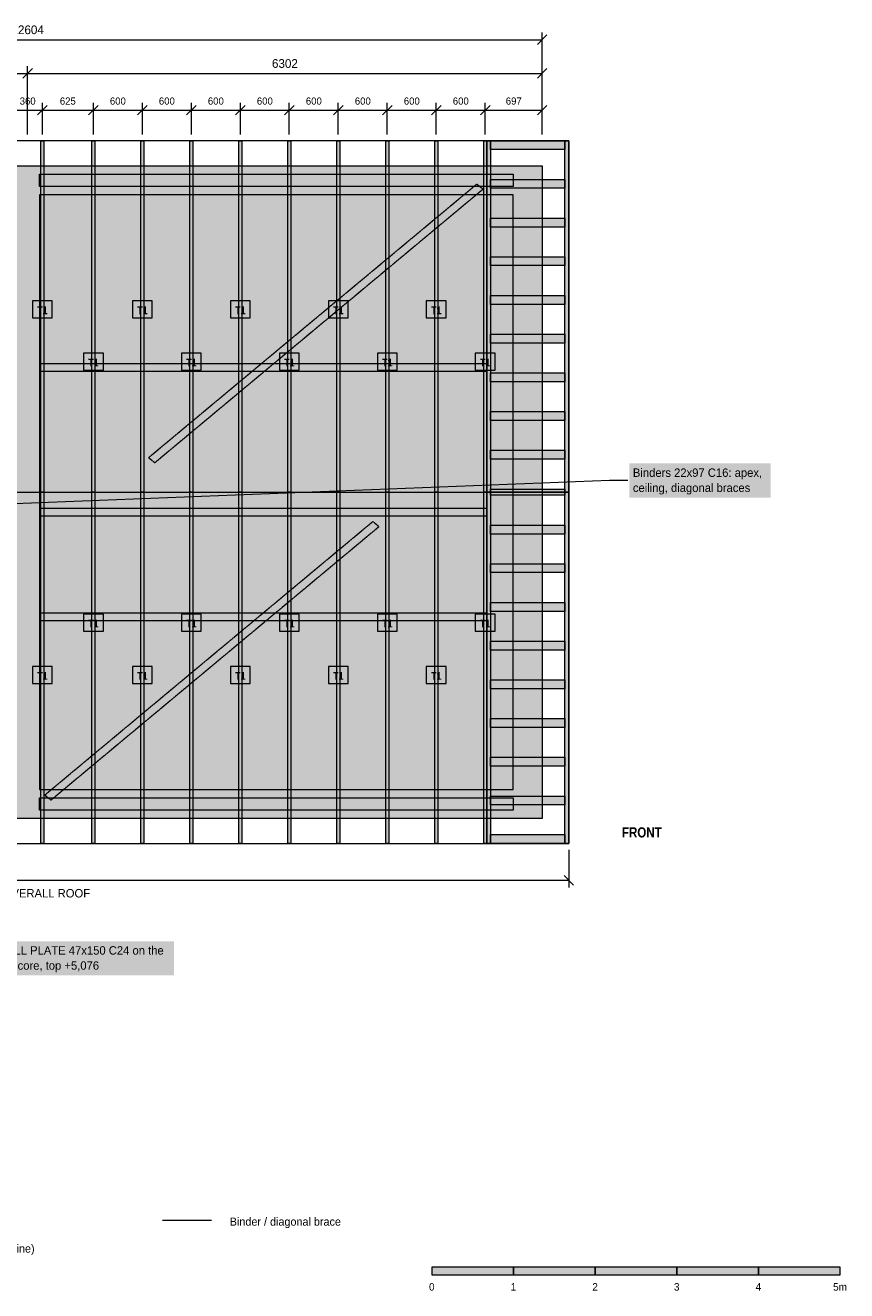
# Model space of a CAD drawing. Header units: millimetres. Extents: x -4498 to 16334, y -5854 to 9712.
# Tile 2 of 2: x 6273 to 16334, y -5782 to 9712. Entities that reach past the tile are written whole.
import ezdxf
from ezdxf.enums import TextEntityAlignment as Align

# ---------------------------------------------------------------- set-up
doc = ezdxf.new("R2010")
doc.units = ezdxf.units.MM
doc.linetypes.add('DASHED', pattern=[1.524, 1.27, -0.254])
for name, color, linetype in [('FILL-C_6B451A', 7, 'Continuous'), ('FILL-INK', 7, 'Continuous'), ('FILL-LIGHT', 7, 'Continuous'), ('FILL-MASONRY_FILL', 7, 'Continuous'), ('FILL-TIMBER', 7, 'Continuous'), ('FILL-WHITE', 7, 'Continuous'), ('LINE-C_6B451A', 7, 'Continuous'), ('LINE-C_8C66A6', 7, 'Continuous'), ('LINE-C_8C66A6-DASH', 7, 'DASHED'), ('LINE-C_B27326', 7, 'Continuous'), ('LINE-GREY', 7, 'Continuous'), ('LINE-INK', 7, 'Continuous'), ('LINE-MASONRY', 7, 'Continuous'), ('LINE-STEEL_GREY', 7, 'Continuous'), ('LINE-STEEL_GREY-DASH', 7, 'DASHED'), ('TEXT-C_6B451A', 7, 'Continuous'), ('TEXT-C_8C66A6', 7, 'Continuous'), ('TEXT-C_B27326', 7, 'Continuous'), ('TEXT-INK', 7, 'Continuous'), ('TEXT-STEEL_GREY', 7, 'Continuous')]:
    doc.layers.add(name, color=color, linetype=linetype)
doc.styles.add('OpenSansCondensed-Bold', font='OpenSansCondensed-Bold.ttf')

msp = doc.modelspace()

# ---------------------------------------------------------------- hatches: boundary and pattern name
at = {"layer": 'FILL-C_6B451A', "true_color": 0x6b451a}
h = msp.add_hatch(color=36, dxfattribs=at)
h.dxf.hatch_style = 1
h.paths.add_polyline_path([(6465, 3996), (6465, 8298), (6500, 8298), (6500, 3996)])
h = msp.add_hatch(color=36, dxfattribs=at)
h.dxf.hatch_style = 1
h.paths.add_polyline_path([(7090, 3996), (7090, 8298), (7125, 8298), (7125, 3996)])
h = msp.add_hatch(color=36, dxfattribs=at)
h.dxf.hatch_style = 1
h.paths.add_polyline_path([(7690, 3996), (7690, 8298), (7725, 8298), (7725, 3996)])
h = msp.add_hatch(color=36, dxfattribs=at)
h.dxf.hatch_style = 1
h.paths.add_polyline_path([(8290, 3996), (8290, 8298), (8325, 8298), (8325, 3996)])
h = msp.add_hatch(color=36, dxfattribs=at)
h.dxf.hatch_style = 1
h.paths.add_polyline_path([(8890, 3996), (8890, 8298), (8925, 8298), (8925, 3996)])
h = msp.add_hatch(color=36, dxfattribs=at)
h.dxf.hatch_style = 1
h.paths.add_polyline_path([(9490, 3996), (9490, 8298), (9525, 8298), (9525, 3996)])
h = msp.add_hatch(color=36, dxfattribs=at)
h.dxf.hatch_style = 1
h.paths.add_polyline_path([(10090, 3996), (10090, 8298), (10125, 8298), (10125, 3996)])
h = msp.add_hatch(color=36, dxfattribs=at)
h.dxf.hatch_style = 1
h.paths.add_polyline_path([(10690, 3996), (10690, 8298), (10725, 8298), (10725, 3996)])
h = msp.add_hatch(color=36, dxfattribs=at)
h.dxf.hatch_style = 1
h.paths.add_polyline_path([(11290, 3996), (11290, 8298), (11325, 8298), (11325, 3996)])
h = msp.add_hatch(color=36, dxfattribs=at)
h.dxf.hatch_style = 1
h.paths.add_polyline_path([(11890, 3996), (11890, 8298), (11925, 8298), (11925, 3996)])
h = msp.add_hatch(color=36, dxfattribs=at)
h.dxf.hatch_style = 1
h.paths.add_polyline_path([(6465, 102), (6465, 7890), (6500, 7890), (6500, 102)])
h = msp.add_hatch(color=36, dxfattribs=at)
h.dxf.hatch_style = 1
h.paths.add_polyline_path([(7090, 102), (7090, 7890), (7125, 7890), (7125, 102)])
h = msp.add_hatch(color=36, dxfattribs=at)
h.dxf.hatch_style = 1
h.paths.add_polyline_path([(7690, 102), (7690, 7890), (7725, 7890), (7725, 102)])
h = msp.add_hatch(color=36, dxfattribs=at)
h.dxf.hatch_style = 1
h.paths.add_polyline_path([(8290, 102), (8290, 7890), (8325, 7890), (8325, 102)])
h = msp.add_hatch(color=36, dxfattribs=at)
h.dxf.hatch_style = 1
h.paths.add_polyline_path([(8890, 102), (8890, 7890), (8925, 7890), (8925, 102)])
h = msp.add_hatch(color=36, dxfattribs=at)
h.dxf.hatch_style = 1
h.paths.add_polyline_path([(9490, 102), (9490, 7890), (9525, 7890), (9525, 102)])
h = msp.add_hatch(color=36, dxfattribs=at)
h.dxf.hatch_style = 1
h.paths.add_polyline_path([(10090, 102), (10090, 7890), (10125, 7890), (10125, 102)])
h = msp.add_hatch(color=36, dxfattribs=at)
h.dxf.hatch_style = 1
h.paths.add_polyline_path([(10690, 102), (10690, 7890), (10725, 7890), (10725, 102)])
h = msp.add_hatch(color=36, dxfattribs=at)
h.dxf.hatch_style = 1
h.paths.add_polyline_path([(11290, 102), (11290, 7890), (11325, 7890), (11325, 102)])
h = msp.add_hatch(color=36, dxfattribs=at)
h.dxf.hatch_style = 1
h.paths.add_polyline_path([(11890, 102), (11890, 7890), (11925, 7890), (11925, 102)])
h = msp.add_hatch(color=36, dxfattribs=at)
h.dxf.hatch_style = 1
h.paths.add_polyline_path([(6465, -307), (6465, 3996), (6500, 3996), (6500, -307)])
h = msp.add_hatch(color=36, dxfattribs=at)
h.dxf.hatch_style = 1
h.paths.add_polyline_path([(7090, -307), (7090, 3996), (7125, 3996), (7125, -307)])
h = msp.add_hatch(color=36, dxfattribs=at)
h.dxf.hatch_style = 1
h.paths.add_polyline_path([(7690, -307), (7690, 3996), (7725, 3996), (7725, -307)])
h = msp.add_hatch(color=36, dxfattribs=at)
h.dxf.hatch_style = 1
h.paths.add_polyline_path([(8290, -307), (8290, 3996), (8325, 3996), (8325, -307)])
h = msp.add_hatch(color=36, dxfattribs=at)
h.dxf.hatch_style = 1
h.paths.add_polyline_path([(8890, -307), (8890, 3996), (8925, 3996), (8925, -307)])
h = msp.add_hatch(color=36, dxfattribs=at)
h.dxf.hatch_style = 1
h.paths.add_polyline_path([(9490, -307), (9490, 3996), (9525, 3996), (9525, -307)])
h = msp.add_hatch(color=36, dxfattribs=at)
h.dxf.hatch_style = 1
h.paths.add_polyline_path([(10090, -307), (10090, 3996), (10125, 3996), (10125, -307)])
h = msp.add_hatch(color=36, dxfattribs=at)
h.dxf.hatch_style = 1
h.paths.add_polyline_path([(10690, -307), (10690, 3996), (10725, 3996), (10725, -307)])
h = msp.add_hatch(color=36, dxfattribs=at)
h.dxf.hatch_style = 1
h.paths.add_polyline_path([(11290, -307), (11290, 3996), (11325, 3996), (11325, -307)])
h = msp.add_hatch(color=36, dxfattribs=at)
h.dxf.hatch_style = 1
h.paths.add_polyline_path([(11890, -307), (11890, 3996), (11925, 3996), (11925, -307)])
at = {"layer": 'FILL-INK', "true_color": 0x14141a}
h = msp.add_hatch(color=250, dxfattribs=at)
h.dxf.hatch_style = 1
h.paths.add_polyline_path([(11252, -5586), (12252, -5586), (12252, -5496), (11252, -5496)])
h = msp.add_hatch(color=250, dxfattribs=at)
h.dxf.hatch_style = 1
h.paths.add_polyline_path([(13252, -5586), (14252, -5586), (14252, -5496), (13252, -5496)])
h = msp.add_hatch(color=250, dxfattribs=at)
h.dxf.hatch_style = 1
h.paths.add_polyline_path([(15252, -5586), (16252, -5586), (16252, -5496), (15252, -5496)])
at = {"layer": 'FILL-LIGHT', "true_color": 0xdedee0}
h = msp.add_hatch(color=254, dxfattribs=at)
h.dxf.hatch_style = 1
h.paths.add_polyline_path([(0, 7991), (0, 7991), (12604, 7991), (12604, 7991), (12604, 7991), (12604, 0), (12604, 0), (12604, 0), (0, 0), (0, 0), (0, 0), (0, 7991)])
h.paths.add_polyline_path([(6445, 356), (6445, 356), (6445, 356), (6445, 356), (6445, 356), (6445, 356), (6445, 356), (6445, 356), (6445, 356), (6445, 356), (6445, 356), (6445, 356), (6445, 356), (6445, 356), (6445, 356), (6445, 356), (6445, 356), (12248, 356), (12248, 356), (12248, 356), (12248, 356), (12248, 356), (12248, 356), (12248, 356), (12248, 356), (12248, 356), (12248, 356), (12248, 356), (12248, 356), (12248, 356), (12248, 356), (12248, 356), (12248, 356), (12248, 356), (12248, 7636), (12248, 7636), (12248, 7636), (12248, 7636), (12248, 7636), (12248, 7636), (12248, 7636), (12248, 7636), (12248, 7636), (12248, 7636), (12248, 7636), (12248, 7636), (12248, 7636), (12248, 7636), (12248, 7636), (12248, 7636), (12248, 7636), (6445, 7636), (6445, 7636), (6445, 7636), (6445, 7636), (6445, 7636), (6445, 7636), (6445, 7636), (6445, 7636), (6445, 7636), (6445, 7636), (6445, 7636), (6445, 7636), (6445, 7636), (6445, 7636), (6445, 7636), (6445, 7636), (6445, 7636)], flags=0)
h.paths.add_polyline_path([(6159, 356), (6159, 356), (6159, 356), (6159, 356), (6159, 356), (6159, 356), (6159, 356), (6159, 356), (6159, 356), (6159, 356), (6159, 356), (6159, 356), (6159, 356), (6159, 356), (6159, 356), (6159, 356), (6159, 356), (6159, 7636), (6159, 7636), (6159, 7636), (6159, 7636), (6159, 7636), (6159, 7636), (6159, 7636), (6159, 7636), (6159, 7636), (6159, 7636), (6159, 7636), (6159, 7636), (6159, 7636), (6159, 7636), (6159, 7636), (6159, 7636), (6159, 7636), (356, 7636), (356, 7636), (356, 7636), (356, 7636), (356, 7636), (356, 7636), (356, 7636), (356, 7636), (356, 7636), (356, 7636), (356, 7636), (356, 7636), (356, 7636), (356, 7636), (356, 7636), (356, 7636), (356, 7636), (356, 356), (356, 356), (356, 356), (356, 356), (356, 356), (356, 356), (356, 356), (356, 356), (356, 356), (356, 356), (356, 356), (356, 356), (356, 356), (356, 356), (356, 356), (356, 356), (356, 356)], flags=0)
at = {"layer": 'FILL-MASONRY_FILL', "true_color": 0xcce6cc}
h = msp.add_hatch(color=254, dxfattribs=at)
h.dxf.hatch_style = 1
h.paths.add_polyline_path([(11925, 3996), (11925, 8298), (11972, 8298), (11972, 3996)])
h = msp.add_hatch(color=254, dxfattribs=at)
h.dxf.hatch_style = 1
h.paths.add_polyline_path([(11973, 8190), (11973, 8298), (12882, 8298), (12882, 8190)])
h = msp.add_hatch(color=254, dxfattribs=at)
h.dxf.hatch_style = 1
h.paths.add_polyline_path([(12883, 3996), (12883, 8298), (12930, 8298), (12930, 3996)])
h = msp.add_hatch(color=254, dxfattribs=at)
h.dxf.hatch_style = 1
h.paths.add_polyline_path([(11973, 7716), (11973, 7825), (12882, 7825), (12882, 7716)])
h = msp.add_hatch(color=254, dxfattribs=at)
h.dxf.hatch_style = 1
h.paths.add_polyline_path([(11973, 7242), (11973, 7351), (12882, 7351), (12882, 7242)])
h = msp.add_hatch(color=254, dxfattribs=at)
h.dxf.hatch_style = 1
h.paths.add_polyline_path([(11973, 6769), (11973, 6877), (12882, 6877), (12882, 6769)])
h = msp.add_hatch(color=254, dxfattribs=at)
h.dxf.hatch_style = 1
h.paths.add_polyline_path([(11973, 6295), (11973, 6403), (12882, 6403), (12882, 6295)])
h = msp.add_hatch(color=254, dxfattribs=at)
h.dxf.hatch_style = 1
h.paths.add_polyline_path([(11973, 5821), (11973, 5930), (12882, 5930), (12882, 5821)])
h = msp.add_hatch(color=254, dxfattribs=at)
h.dxf.hatch_style = 1
h.paths.add_polyline_path([(11973, 5347), (11973, 5456), (12882, 5456), (12882, 5347)])
h = msp.add_hatch(color=254, dxfattribs=at)
h.dxf.hatch_style = 1
h.paths.add_polyline_path([(11973, 4873), (11973, 4982), (12882, 4982), (12882, 4873)])
h = msp.add_hatch(color=254, dxfattribs=at)
h.dxf.hatch_style = 1
h.paths.add_polyline_path([(11973, 4400), (11973, 4508), (12882, 4508), (12882, 4400)])
h = msp.add_hatch(color=254, dxfattribs=at)
h.dxf.hatch_style = 1
h.paths.add_polyline_path([(11973, 3996), (11973, 4034), (12882, 4034), (12882, 3996)])
h = msp.add_hatch(color=254, dxfattribs=at)
h.dxf.hatch_style = 1
h.paths.add_polyline_path([(11925, -307), (11925, 3996), (11972, 3996), (11972, -307)])
h = msp.add_hatch(color=254, dxfattribs=at)
h.dxf.hatch_style = 1
h.paths.add_polyline_path([(11973, 3957), (11973, 3996), (12882, 3996), (12882, 3957)])
h = msp.add_hatch(color=254, dxfattribs=at)
h.dxf.hatch_style = 1
h.paths.add_polyline_path([(12883, -307), (12883, 3996), (12930, 3996), (12930, -307)])
h = msp.add_hatch(color=254, dxfattribs=at)
h.dxf.hatch_style = 1
h.paths.add_polyline_path([(11973, 3483), (11973, 3592), (12882, 3592), (12882, 3483)])
h = msp.add_hatch(color=254, dxfattribs=at)
h.dxf.hatch_style = 1
h.paths.add_polyline_path([(11973, 3010), (11973, 3118), (12882, 3118), (12882, 3010)])
h = msp.add_hatch(color=254, dxfattribs=at)
h.dxf.hatch_style = 1
h.paths.add_polyline_path([(11973, 2536), (11973, 2644), (12882, 2644), (12882, 2536)])
h = msp.add_hatch(color=254, dxfattribs=at)
h.dxf.hatch_style = 1
h.paths.add_polyline_path([(11973, 2062), (11973, 2170), (12882, 2170), (12882, 2062)])
h = msp.add_hatch(color=254, dxfattribs=at)
h.dxf.hatch_style = 1
h.paths.add_polyline_path([(11973, 1588), (11973, 1697), (12882, 1697), (12882, 1588)])
h = msp.add_hatch(color=254, dxfattribs=at)
h.dxf.hatch_style = 1
h.paths.add_polyline_path([(11973, 1114), (11973, 1223), (12882, 1223), (12882, 1114)])
h = msp.add_hatch(color=254, dxfattribs=at)
h.dxf.hatch_style = 1
h.paths.add_polyline_path([(11973, 641), (11973, 749), (12882, 749), (12882, 641)])
h = msp.add_hatch(color=254, dxfattribs=at)
h.dxf.hatch_style = 1
h.paths.add_polyline_path([(11973, 167), (11973, 275), (12882, 275), (12882, 167)])
h = msp.add_hatch(color=254, dxfattribs=at)
h.dxf.hatch_style = 1
h.paths.add_polyline_path([(11973, -307), (11973, -198), (12882, -198), (12882, -307)])
at = {"layer": 'FILL-TIMBER', "true_color": 0xf2e0b2}
h = msp.add_hatch(color=254, dxfattribs=at)
h.dxf.hatch_style = 1
h.paths.add_polyline_path([(6445, 7740), (6445, 7890), (12248, 7890), (12248, 7740)])
h = msp.add_hatch(color=254, dxfattribs=at)
h.dxf.hatch_style = 1
h.paths.add_polyline_path([(6445, 102), (6445, 252), (12248, 252), (12248, 102)])
at = {"layer": 'FILL-WHITE', "true_color": 0xffffff}
h = msp.add_hatch(color=7, dxfattribs=at)
h.dxf.hatch_style = 1
h.paths.add_polyline_path([(6360, 6130), (6604, 6130), (6604, 6337), (6360, 6337)])
h = msp.add_hatch(color=7, dxfattribs=at)
h.dxf.hatch_style = 1
h.paths.add_polyline_path([(7585, 6130), (7829, 6130), (7829, 6337), (7585, 6337)])
h = msp.add_hatch(color=7, dxfattribs=at)
h.dxf.hatch_style = 1
h.paths.add_polyline_path([(8785, 6130), (9029, 6130), (9029, 6337), (8785, 6337)])
h = msp.add_hatch(color=7, dxfattribs=at)
h.dxf.hatch_style = 1
h.paths.add_polyline_path([(9985, 6130), (10229, 6130), (10229, 6337), (9985, 6337)])
h = msp.add_hatch(color=7, dxfattribs=at)
h.dxf.hatch_style = 1
h.paths.add_polyline_path([(11185, 6130), (11429, 6130), (11429, 6337), (11185, 6337)])
h = msp.add_hatch(color=7, dxfattribs=at)
h.dxf.hatch_style = 1
h.paths.add_polyline_path([(6985, 5490), (7229, 5490), (7229, 5698), (6985, 5698)])
h = msp.add_hatch(color=7, dxfattribs=at)
h.dxf.hatch_style = 1
h.paths.add_polyline_path([(8185, 5490), (8429, 5490), (8429, 5698), (8185, 5698)])
h = msp.add_hatch(color=7, dxfattribs=at)
h.dxf.hatch_style = 1
h.paths.add_polyline_path([(9385, 5490), (9629, 5490), (9629, 5698), (9385, 5698)])
h = msp.add_hatch(color=7, dxfattribs=at)
h.dxf.hatch_style = 1
h.paths.add_polyline_path([(10585, 5490), (10829, 5490), (10829, 5698), (10585, 5698)])
h = msp.add_hatch(color=7, dxfattribs=at)
h.dxf.hatch_style = 1
h.paths.add_polyline_path([(11785, 5490), (12029, 5490), (12029, 5698), (11785, 5698)])
h = msp.add_hatch(color=7, dxfattribs=at)
h.dxf.hatch_style = 1
h.paths.add_polyline_path([(13670, 3930), (15404, 3930), (15404, 4347), (13670, 4347)])
h = msp.add_hatch(color=7, dxfattribs=at)
h.dxf.hatch_style = 1
h.paths.add_polyline_path([(6985, 2294), (7229, 2294), (7229, 2501), (6985, 2501)])
h = msp.add_hatch(color=7, dxfattribs=at)
h.dxf.hatch_style = 1
h.paths.add_polyline_path([(8185, 2294), (8429, 2294), (8429, 2501), (8185, 2501)])
h = msp.add_hatch(color=7, dxfattribs=at)
h.dxf.hatch_style = 1
h.paths.add_polyline_path([(9385, 2294), (9629, 2294), (9629, 2501), (9385, 2501)])
h = msp.add_hatch(color=7, dxfattribs=at)
h.dxf.hatch_style = 1
h.paths.add_polyline_path([(10585, 2294), (10829, 2294), (10829, 2501), (10585, 2501)])
h = msp.add_hatch(color=7, dxfattribs=at)
h.dxf.hatch_style = 1
h.paths.add_polyline_path([(11785, 2294), (12029, 2294), (12029, 2501), (11785, 2501)])
h = msp.add_hatch(color=7, dxfattribs=at)
h.dxf.hatch_style = 1
h.paths.add_polyline_path([(6360, 1654), (6604, 1654), (6604, 1862), (6360, 1862)])
h = msp.add_hatch(color=7, dxfattribs=at)
h.dxf.hatch_style = 1
h.paths.add_polyline_path([(7585, 1654), (7829, 1654), (7829, 1862), (7585, 1862)])
h = msp.add_hatch(color=7, dxfattribs=at)
h.dxf.hatch_style = 1
h.paths.add_polyline_path([(8785, 1654), (9029, 1654), (9029, 1862), (8785, 1862)])
h = msp.add_hatch(color=7, dxfattribs=at)
h.dxf.hatch_style = 1
h.paths.add_polyline_path([(9985, 1654), (10229, 1654), (10229, 1862), (9985, 1862)])
h = msp.add_hatch(color=7, dxfattribs=at)
h.dxf.hatch_style = 1
h.paths.add_polyline_path([(11185, 1654), (11429, 1654), (11429, 1862), (11185, 1862)])
h = msp.add_hatch(color=7, dxfattribs=at)
h.dxf.hatch_style = 1
h.paths.add_polyline_path([(5874, -1920), (8093, -1920), (8093, -1503), (5874, -1503)])
h = msp.add_hatch(color=7, dxfattribs=at)
h.dxf.hatch_style = 1
h.paths.add_polyline_path([(12252, -5586), (13252, -5586), (13252, -5496), (12252, -5496)])
h = msp.add_hatch(color=7, dxfattribs=at)
h.dxf.hatch_style = 1
h.paths.add_polyline_path([(14252, -5586), (15252, -5586), (15252, -5496), (14252, -5496)])

# ---------------------------------------------------------------- linework, layer by layer
at = {"layer": 'LINE-C_6B451A', "lineweight": 5}
for points in [[(6465, 3996), (6465, 8298), (6500, 8298), (6500, 3996)], [(7090, 3996), (7090, 8298), (7125, 8298), (7125, 3996)], [(7690, 3996), (7690, 8298), (7725, 8298), (7725, 3996)], [(8290, 3996), (8290, 8298), (8325, 8298), (8325, 3996)], [(8890, 3996), (8890, 8298), (8925, 8298), (8925, 3996)], [(9490, 3996), (9490, 8298), (9525, 8298), (9525, 3996)], [(10090, 3996), (10090, 8298), (10125, 8298), (10125, 3996)], [(10690, 3996), (10690, 8298), (10725, 8298), (10725, 3996)], [(11290, 3996), (11290, 8298), (11325, 8298), (11325, 3996)], [(11890, 3996), (11890, 8298), (11925, 8298), (11925, 3996)], [(6465, 102), (6465, 7890), (6500, 7890), (6500, 102)], [(7090, 102), (7090, 7890), (7125, 7890), (7125, 102)], [(7690, 102), (7690, 7890), (7725, 7890), (7725, 102)], [(8290, 102), (8290, 7890), (8325, 7890), (8325, 102)], [(8890, 102), (8890, 7890), (8925, 7890), (8925, 102)], [(9490, 102), (9490, 7890), (9525, 7890), (9525, 102)], [(10090, 102), (10090, 7890), (10125, 7890), (10125, 102)], [(10690, 102), (10690, 7890), (10725, 7890), (10725, 102)], [(11290, 102), (11290, 7890), (11325, 7890), (11325, 102)], [(11890, 102), (11890, 7890), (11925, 7890), (11925, 102)], [(6360, 6130), (6604, 6130), (6604, 6337), (6360, 6337)], [(7585, 6130), (7829, 6130), (7829, 6337), (7585, 6337)], [(8785, 6130), (9029, 6130), (9029, 6337), (8785, 6337)], [(9985, 6130), (10229, 6130), (10229, 6337), (9985, 6337)], [(11185, 6130), (11429, 6130), (11429, 6337), (11185, 6337)], [(6985, 5490), (7229, 5490), (7229, 5698), (6985, 5698)], [(8185, 5490), (8429, 5490), (8429, 5698), (8185, 5698)], [(9385, 5490), (9629, 5490), (9629, 5698), (9385, 5698)], [(10585, 5490), (10829, 5490), (10829, 5698), (10585, 5698)], [(11785, 5490), (12029, 5490), (12029, 5698), (11785, 5698)], [(6465, -307), (6465, 3996), (6500, 3996), (6500, -307)], [(7090, -307), (7090, 3996), (7125, 3996), (7125, -307)], [(7690, -307), (7690, 3996), (7725, 3996), (7725, -307)], [(8290, -307), (8290, 3996), (8325, 3996), (8325, -307)], [(8890, -307), (8890, 3996), (8925, 3996), (8925, -307)], [(9490, -307), (9490, 3996), (9525, 3996), (9525, -307)], [(10090, -307), (10090, 3996), (10125, 3996), (10125, -307)], [(10690, -307), (10690, 3996), (10725, 3996), (10725, -307)], [(11290, -307), (11290, 3996), (11325, 3996), (11325, -307)], [(11890, -307), (11890, 3996), (11925, 3996), (11925, -307)], [(6985, 2294), (7229, 2294), (7229, 2501), (6985, 2501)], [(8185, 2294), (8429, 2294), (8429, 2501), (8185, 2501)], [(9385, 2294), (9629, 2294), (9629, 2501), (9385, 2501)], [(10585, 2294), (10829, 2294), (10829, 2501), (10585, 2501)], [(11785, 2294), (12029, 2294), (12029, 2501), (11785, 2501)], [(6360, 1654), (6604, 1654), (6604, 1862), (6360, 1862)], [(7585, 1654), (7829, 1654), (7829, 1862), (7585, 1862)], [(8785, 1654), (9029, 1654), (9029, 1862), (8785, 1862)], [(9985, 1654), (10229, 1654), (10229, 1862), (9985, 1862)], [(11185, 1654), (11429, 1654), (11429, 1862), (11185, 1862)]]:
    msp.add_lwpolyline(points, close=True, dxfattribs=at)
at = {"layer": 'LINE-C_8C66A6', "lineweight": 5}
for p, q in [((3409, 3751), (13430, 4143)), ((13430, 4143), (13655, 4143))]:
    msp.add_line(p, q, dxfattribs=at)
at = {"layer": 'LINE-C_8C66A6-DASH', "lineweight": 5}
msp.add_line((7952, -4918), (8552, -4918), dxfattribs=at)
for points in [[(7859, 4355), (7790, 4411), (7790, 4424), (11803, 7768), (11872, 7712), (11872, 7699)], [(6465, 5475), (6465, 5572), (11925, 5572), (11925, 5475)], [(6465, 3702), (6465, 3799), (11925, 3799), (11925, 3702)], [(6587, 224), (6518, 279), (6518, 292), (10530, 3636), (10599, 3580), (10599, 3568)], [(6465, 2419), (6465, 2516), (11925, 2516), (11925, 2419)]]:
    msp.add_lwpolyline(points, close=True, dxfattribs=at)
at = {"layer": 'LINE-C_B27326', "lineweight": 5}
for points in [[(6445, 7740), (6445, 7890), (12248, 7890), (12248, 7740)], [(6445, 102), (6445, 252), (12248, 252), (12248, 102)]]:
    msp.add_lwpolyline(points, close=True, dxfattribs=at)
at = {"layer": 'LINE-GREY', "lineweight": 5}
for points in [[(0, 7991), (0, 7991), (12604, 7991), (12604, 7991), (12604, 7991), (12604, 0), (12604, 0), (12604, 0), (0, 0), (0, 0), (0, 0), (0, 7991)], [(6445, 356), (6445, 356), (6445, 356), (6445, 356), (6445, 356), (6445, 356), (6445, 356), (6445, 356), (6445, 356), (6445, 356), (6445, 356), (6445, 356), (6445, 356), (6445, 356), (6445, 356), (6445, 356), (6445, 356), (12248, 356), (12248, 356), (12248, 356), (12248, 356), (12248, 356), (12248, 356), (12248, 356), (12248, 356), (12248, 356), (12248, 356), (12248, 356), (12248, 356), (12248, 356), (12248, 356), (12248, 356), (12248, 356), (12248, 356), (12248, 7636), (12248, 7636), (12248, 7636), (12248, 7636), (12248, 7636), (12248, 7636), (12248, 7636), (12248, 7636), (12248, 7636), (12248, 7636), (12248, 7636), (12248, 7636), (12248, 7636), (12248, 7636), (12248, 7636), (12248, 7636), (12248, 7636), (6445, 7636), (6445, 7636), (6445, 7636), (6445, 7636), (6445, 7636), (6445, 7636), (6445, 7636), (6445, 7636), (6445, 7636), (6445, 7636), (6445, 7636), (6445, 7636), (6445, 7636), (6445, 7636), (6445, 7636), (6445, 7636), (6445, 7636)]]:
    msp.add_lwpolyline(points, close=True, dxfattribs=at)
at = {"layer": 'LINE-INK', "lineweight": 5}
for p, q in [((12604, 8374), (12604, 9626)), ((0, 9536), (12604, 9536)), ((12546, 9478), (12662, 9594)), ((6244, 9065), (6360, 9182)), ((6302, 8374), (6302, 9213)), ((12546, 9065), (12662, 9182)), ((12604, 8374), (12604, 9213)), ((0, 9124), (12604, 9124)), ((6424, 8615), (6540, 8732)), ((6482, 8374), (6482, 8763)), ((7049, 8615), (7165, 8732)), ((7107, 8374), (7107, 8763)), ((7649, 8615), (7765, 8732)), ((7707, 8374), (7707, 8763)), ((8249, 8615), (8365, 8732)), ((8307, 8374), (8307, 8763)), ((8849, 8615), (8965, 8732)), ((8907, 8374), (8907, 8763)), ((9449, 8615), (9565, 8732)), ((9507, 8374), (9507, 8763)), ((10049, 8615), (10165, 8732)), ((10107, 8374), (10107, 8763)), ((10649, 8615), (10765, 8732)), ((10707, 8374), (10707, 8763)), ((11249, 8615), (11365, 8732)), ((11307, 8374), (11307, 8763)), ((11849, 8615), (11965, 8732)), ((11907, 8374), (11907, 8763)), ((12546, 8615), (12662, 8732)), ((12604, 8374), (12604, 8763)), ((0, 8674), (12604, 8674)), ((12930, -382), (12930, -847)), ((-326, -757), (12930, -757)), ((12872, -699), (12988, -815))]:
    msp.add_line(p, q, dxfattribs=at)
for points in [[(11252, -5586), (12252, -5586), (12252, -5496), (11252, -5496)], [(12252, -5586), (13252, -5586), (13252, -5496), (12252, -5496)], [(13252, -5586), (14252, -5586), (14252, -5496), (13252, -5496)], [(14252, -5586), (15252, -5586), (15252, -5496), (14252, -5496)], [(15252, -5586), (16252, -5586), (16252, -5496), (15252, -5496)]]:
    msp.add_lwpolyline(points, close=True, dxfattribs=at)
at = {"layer": 'LINE-MASONRY', "lineweight": 5}
for points in [[(11925, 3996), (11925, 8298), (11972, 8298), (11972, 3996)], [(11973, 8190), (11973, 8298), (12882, 8298), (12882, 8190)], [(12883, 3996), (12883, 8298), (12930, 8298), (12930, 3996)], [(11973, 7716), (11973, 7825), (12882, 7825), (12882, 7716)], [(11973, 7242), (11973, 7351), (12882, 7351), (12882, 7242)], [(11973, 6769), (11973, 6877), (12882, 6877), (12882, 6769)], [(11973, 6295), (11973, 6403), (12882, 6403), (12882, 6295)], [(11973, 5821), (11973, 5930), (12882, 5930), (12882, 5821)], [(11973, 5347), (11973, 5456), (12882, 5456), (12882, 5347)], [(11973, 4873), (11973, 4982), (12882, 4982), (12882, 4873)], [(11973, 4400), (11973, 4508), (12882, 4508), (12882, 4400)], [(11973, 3996), (11973, 4034), (12882, 4034), (12882, 3996)], [(11925, -307), (11925, 3996), (11972, 3996), (11972, -307)], [(11973, 3957), (11973, 3996), (12882, 3996), (12882, 3957)], [(12883, -307), (12883, 3996), (12930, 3996), (12930, -307)], [(11973, 3483), (11973, 3592), (12882, 3592), (12882, 3483)], [(11973, 3010), (11973, 3118), (12882, 3118), (12882, 3010)], [(11973, 2536), (11973, 2644), (12882, 2644), (12882, 2536)], [(11973, 2062), (11973, 2170), (12882, 2170), (12882, 2062)], [(11973, 1588), (11973, 1697), (12882, 1697), (12882, 1588)], [(11973, 1114), (11973, 1223), (12882, 1223), (12882, 1114)], [(11973, 641), (11973, 749), (12882, 749), (12882, 641)], [(11973, 167), (11973, 275), (12882, 275), (12882, 167)], [(11973, -307), (11973, -198), (12882, -198), (12882, -307)]]:
    msp.add_lwpolyline(points, close=True, dxfattribs=at)
at = {"layer": 'LINE-STEEL_GREY', "lineweight": 5}
msp.add_lwpolyline([(12930, -307), (12930, 8298), (-326, 8298), (-326, -307)], close=True, dxfattribs=at)
at = {"layer": 'LINE-STEEL_GREY-DASH', "lineweight": 5}
msp.add_line((-326, 3996), (12930, 3996), dxfattribs=at)

# ---------------------------------------------------------------- texts
at = {"layer": 'TEXT-C_6B451A', "style": 'OpenSansCondensed-Bold'}
for p in [(6482, 6175), (7707, 6175), (8907, 6175), (10107, 6175), (11307, 6175), (7107, 5535), (8307, 5535), (9507, 5535), (10707, 5535), (11907, 5535), (7107, 2339), (8307, 2339), (9507, 2339), (10707, 2339), (11907, 2339), (6482, 1699), (7707, 1699), (8907, 1699), (10107, 1699), (11307, 1699)]:
    msp.add_text('T1', height=95.2, dxfattribs=at).set_placement(p, align=Align.CENTER)
at = {"layer": 'TEXT-C_8C66A6'}
for s, p in [('Binders 22x97 C16: apex,', (13715, 4183)), ('ceiling, diagonal braces', (13715, 3998))]:
    msp.add_text(s, height=102.87, dxfattribs=at).set_placement(p)
at = {"layer": 'TEXT-C_B27326'}
for s, p in [('WALL PLATE 47x150 C24 on the', (5919, -1667)), ('ICF core, top +5,076', (5919, -1852))]:
    msp.add_text(s, height=102.87, dxfattribs=at).set_placement(p)
at = {"layer": 'TEXT-INK'}
for s, height, p in [('12604', 106.7, (6302, 9604)), ('6302', 106.7, (9453, 9191)), ('360', 87.6, (6302, 8741)), ('625', 87.6, (6794, 8741)), ('600', 87.6, (7407, 8741)), ('600', 87.6, (8007, 8741)), ('600', 87.6, (8607, 8741)), ('600', 87.6, (9207, 8741)), ('600', 87.6, (9807, 8741)), ('600', 87.6, (10407, 8741)), ('600', 87.6, (11007, 8741)), ('600', 87.6, (11607, 8741)), ('697', 87.6, (12256, 8741)), ('13,256 OVERALL ROOF', 102.87, (6302, -967)), ('0', 91.4, (11252, -5781)), ('1', 91.4, (12252, -5781)), ('2', 91.4, (13252, -5781)), ('3', 91.4, (14252, -5781)), ('4', 91.4, (15252, -5781)), ('5m', 91.4, (16252, -5781))]:
    msp.add_text(s, height=height, dxfattribs=at).set_placement(p, align=Align.CENTER)
for s, p in [('Binder / diagonal brace', (8777, -4986)), ('ICF walls (outline)', (5327, -5316))]:
    msp.add_text(s, height=99.06, dxfattribs=at).set_placement(p)
at = {"layer": 'TEXT-STEEL_GREY', "style": 'OpenSansCondensed-Bold'}
msp.add_text('FRONT', height=123.8, dxfattribs=at).set_placement((13580, -232))

doc.saveas('drawing.dxf')
